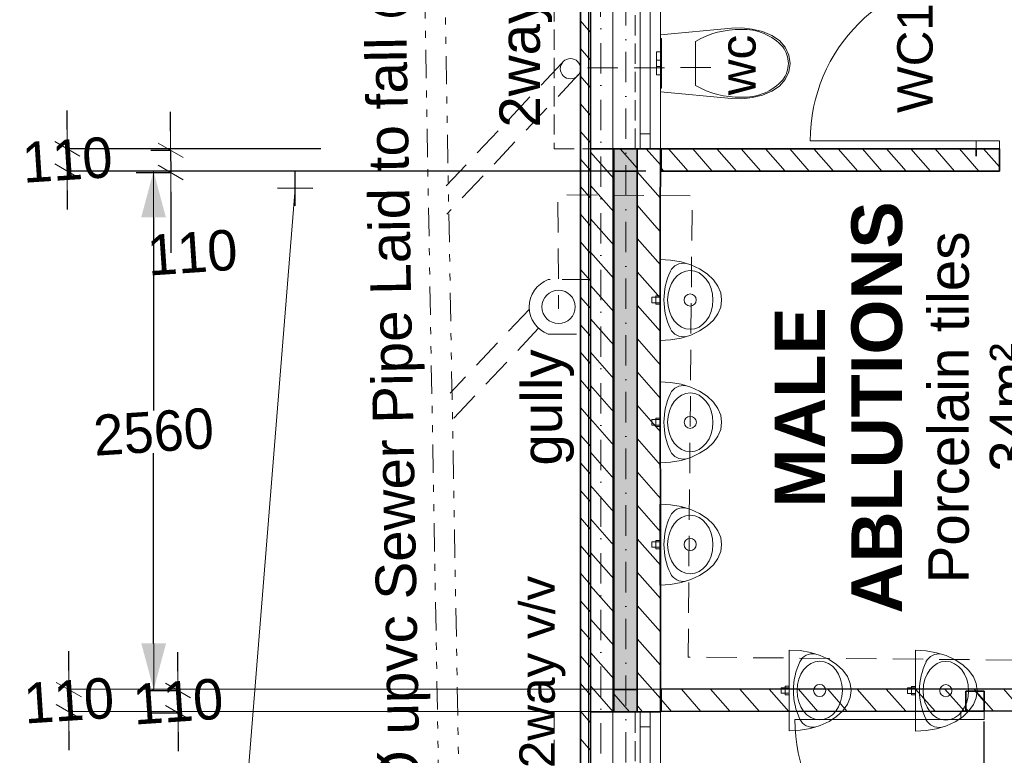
# Model space of a CAD drawing. Header units: millimetres. Extents: x -115474967 to 444143, y -74377 to 241828222.
# Tile 7 of 256: x -161759 to -156895, y -62899 to -59263. Entities that reach past the tile are written whole.
import ezdxf

# ---------------------------------------------------------------- set-up
doc = ezdxf.new("R2010")
doc.units = ezdxf.units.MM
doc.header["$MEASUREMENT"] = 0
for name, pattern in [('Dashed', [280, 140, -140]), ('Dot & Dashed', [280, 150, -60, 0, -70]), ('Hidden Line', [140, 100, -40]), ('Hidden Line copy', [230, 150, -80]), ('Triple Dashed', [390, 140, -60, 35, -60, 35, -60])]:
    doc.linetypes.add(name, pattern=pattern)
for name, color, linetype, lineweight in [('0_Pen_No__2', 7, 'Continuous', 20), ('A_BEAMS_Pen_No__69', 255, 'Continuous', 20), ('A_BEAMS_Pen_No__90', 255, 'Continuous', 20), ('A_WALL LOAD_Pen_No__1', 7, 'Continuous', 30), ('A_WALL LOAD_Pen_No__3', 7, 'Continuous', 15), ('A_WALL LOAD_Pen_No__6', 7, 'Continuous', 5), ('B_CUT OUT_Pen_No__3', 30, 'Continuous', 15), ('B_FURN LOOSE_Pen_No__6', 7, 'Continuous', 5), ('BUILDING_Pen_No__2', 7, 'Continuous', 20), ('C-GRID _Pen_No__5', 7, 'Continuous', 5), ('C_TEXT GA_Pen_No__6', 7, 'Continuous', 5), ('SEWER LINE_Pen_No__10', 9, 'Continuous', 20), ('SEWER LINE_Pen_No__6', 7, 'Continuous', 5), ('SPLITPOLE FENCE_Pen_No__2', 7, 'Continuous', 20)]:
    doc.layers.add(name, color=color, linetype=linetype, lineweight=lineweight)
for name, color, linetype, lineweight, true_color in [('0_Pen_No__7', 7, 'Continuous', 5, 0x3f3f3f), ('A_FLOORS FINISH_Pen_No__168', 7, 'Continuous', 5, 0x996633), ('A_WALL LOAD_Pen_No__7', 7, 'Continuous', 5, 0x3f3f3f), ('ROAD_Pen_No__7', 7, 'Continuous', 5, 0x3f3f3f), ('SEWER LINE_Pen_No__21', 7, 'Continuous', 0, 0x00ff4d)]:
    doc.layers.add(name, color=color, linetype=linetype, lineweight=lineweight, true_color=true_color)
for name, color, linetype in [('A_BEAMS', 7, 'Continuous'), ('B_FURN LOOSE', 7, 'Continuous'), ('C_DIMS - GA', 7, 'Continuous')]:
    doc.layers.add(name, color=color, linetype=linetype)
doc.styles.add('GENERATED_STYLE_1', font='GOTHIC.TTF')
doc.styles.add('GENERATED_STYLE_2', font='arial.ttf')
doc.styles.add('GENERATED_STYLE_6', font='GOTHICB.TTF')
doc.dimstyles.new('GENERATED_STYLE__3', dxfattribs={"dimtxt": 200, "dimasz": 95, "dimexe": 0.18, "dimexo": 2517.243423, "dimgap": 0.09, "dimtad": 1, "dimdec": 0, "dimzin": 0, "dimdsep": 46, "dimtxsty": 'GENERATED_STYLE_1', "dimblk": 'ARROWHEAD_2', "dimblk1": 'ARROWHEAD_2', "dimblk2": 'ARROWHEAD_2', "dimcen": 0.09, "dimclrd": 7, "dimclre": 7, "dimclrt": 7, "dimadec": 0, "dimazin": 0, "dimtfac": 1, "dimtdec": 4, "dimtmove": 0, "dimatfit": 3, "dimfxl": 1, "dimtolj": 1, "dimtzin": 0, "dimarcsym": 0})
doc.dimstyles.new('GENERATED_STYLE__4', dxfattribs={"dimtxt": 200, "dimasz": 228, "dimexe": 0.18, "dimexo": 40, "dimgap": 0.09, "dimtad": 1, "dimtih": 1, "dimtoh": 1, "dimdec": 0, "dimzin": 0, "dimdsep": 46, "dimtxsty": 'GENERATED_STYLE_1', "dimblk": 'ARROWHEAD_5', "dimblk1": 'ARROWHEAD_5', "dimblk2": 'ARROWHEAD_5', "dimcen": 0.09, "dimclrd": 7, "dimclre": 7, "dimclrt": 7, "dimadec": 0, "dimazin": 0, "dimtfac": 1, "dimtdec": 4, "dimtmove": 0, "dimatfit": 3, "dimfxl": 1, "dimtolj": 1, "dimtzin": 0, "dimarcsym": 0})
pattern_1 = [(131.26581, (-61028.23, 68570.485), (-67.64921, -59.35979), [])]
pattern_2 = [(131.26581, (-61028.23, 68570.49), (-81.74279, -71.72641), [])]
pattern_3 = [(131.26581, (-61028.23, 68570.49), (-135.29841, -118.71958), [])]

# ---------------------------------------------------------------- blocks, each defined once
blk = doc.blocks.new('IPE Beam 20[3]', base_point=(-128751.4, 89666.5))
at = {"layer": 'A_BEAMS_Pen_No__69', "color": 255, "linetype": 'Dot & Dashed', "lineweight": 20}
blk.add_line((-128741, 89667.2), (-144298.7, 88648.7), dxfattribs=at)
at = {"layer": 'A_BEAMS_Pen_No__90', "color": 255, "linetype": 'Continuous', "lineweight": 20}
for p, q in [((-128755.5, 89726.4), (-144292.2, 88709.3)), ((-128747.7, 89606.6), (-144284.4, 88589.5))]:
    blk.add_line(p, q, dxfattribs=at)
blk = doc.blocks.new('ARROWHEAD_2')
at = {"color": 0, "linetype": 'Continuous', "lineweight": 0}
for p, q in [((-0.378, -0.655), (0.378, 0.655)), ((0, 0), (-1, 0))]:
    blk.add_line(p, q, dxfattribs=at)
blk = doc.blocks.new('*D965')
at = {"layer": 'C_DIMS - GA', "color": 7, "linetype": 'Continuous', "lineweight": -2, "transparency": 16777216}
for p, q in [((-161515.8, -62479.6), (-161515.8, -62384.6)), ((-158053.8, -62572.2), (-161515.9, -62574.6)), ((-161515.7, -62574.6), (-161515.6, -62684.6)), ((-158053.8, -62682.2), (-161515.8, -62684.6)), ((-161515.6, -62779.6), (-161515.5, -62874.6))]:
    blk.add_line(p, q, dxfattribs=at)
at = {"layer": 'Defpoints', "color": 0, "linetype": 'Continuous', "transparency": 16777216}
for p in [(-155536.6, -62570.5), (-161515.6, -62684.6), (-155536.5, -62680.5)]:
    blk.add_point(p, dxfattribs=at)
at = {"layer": 'C_DIMS - GA', "color": 7, "linetype": 'Continuous', "lineweight": -2, "transparency": 16777216, "xscale": 95, "yscale": 95, "zscale": 95}
for p, rotation in [((-161515.7, -62574.6), 270.039182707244), ((-161515.6, -62684.6), 90.03918270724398)]:
    blk.add_blockref('ARROWHEAD_2', p, dxfattribs=dict(at, rotation=rotation))
at = {"layer": 'C_DIMS - GA', "color": 7, "linetype": 'Continuous', "lineweight": 5, "transparency": 16777216, "insert": (-161515.7, -62629.6), "char_height": 200, "attachment_point": 5, "rotation": 3.7734, "style": 'GENERATED_STYLE_1'}
blk.add_mtext('\\A1;110', dxfattribs=at)
blk = doc.blocks.new('ARROWHEAD_5')
at = {"linetype": 'Continuous', "lineweight": 0}
blk.add_hatch(color=0, dxfattribs=at).paths.add_polyline_path([(-1, 0.2679), (0, 0), (-1, -0.2679)])
at = {"color": 0, "linetype": 'Continuous', "lineweight": 0}
blk.add_line((0, 0), (-1, 0), dxfattribs=at)
blk = doc.blocks.new('*D966')
at = {"layer": 'C_DIMS - GA', "color": 7, "linetype": 'Continuous', "lineweight": -2, "transparency": 16777216}
for p, q in [((-158666, -60011.8), (-161097.6, -60012.5)), ((-161097.4, -60240.5), (-161097.1, -61195.6)), ((-161096.8, -62346.4), (-161097, -61406.3)), ((-161103, -62574.4), (-161096.5, -62574.4))]:
    blk.add_line(p, q, dxfattribs=at)
at = {"layer": 'Defpoints', "color": 0, "linetype": 'Continuous', "transparency": 16777216}
for p in [(-161097.4, -60012.5), (-158626, -60011.8), (-161143, -62574.4)]:
    blk.add_point(p, dxfattribs=at)
at = {"layer": 'C_DIMS - GA', "color": 7, "linetype": 'Continuous', "lineweight": -2, "transparency": 16777216, "xscale": 228, "yscale": 228, "zscale": 228}
for p, rotation in [((-161097.4, -60012.5), 90.0165307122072), ((-161096.7, -62574.4), 270.0165307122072)]:
    blk.add_blockref('ARROWHEAD_5', p, dxfattribs=dict(at, rotation=rotation))
at = {"layer": 'C_DIMS - GA', "color": 7, "linetype": 'Continuous', "lineweight": 5, "transparency": 16777216, "insert": (-161097.1, -61301), "char_height": 200, "attachment_point": 5, "rotation": 3.7507, "style": 'GENERATED_STYLE_1'}
blk.add_mtext('\\A1;2560^M', dxfattribs=at)
blk = doc.blocks.new('*D967')
at = {"layer": 'C_DIMS - GA', "color": 7, "linetype": 'Continuous', "lineweight": -2, "transparency": 16777216}
for p, q in [((-161523.4, -59806.9), (-161523.4, -59711.9)), ((-160271.1, -59901.8), (-161523.6, -59901.9)), ((-161523.4, -59901.9), (-161523.4, -60011.9)), ((-160271.1, -60011.8), (-161523.6, -60011.9)), ((-161523.4, -60106.9), (-161523.4, -60201.9))]:
    blk.add_line(p, q, dxfattribs=at)
at = {"layer": 'Defpoints', "color": 0, "linetype": 'Continuous', "transparency": 16777216}
for p in [(-157753.9, -59901.8), (-161523.4, -60011.9), (-157753.9, -60011.8)]:
    blk.add_point(p, dxfattribs=at)
at = {"layer": 'C_DIMS - GA', "color": 7, "linetype": 'Continuous', "lineweight": -2, "transparency": 16777216, "xscale": 95, "yscale": 95, "zscale": 95}
for p, rotation in [((-161523.4, -59901.9), 270.0017176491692), ((-161523.4, -60011.9), 90.00171764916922)]:
    blk.add_blockref('ARROWHEAD_2', p, dxfattribs=dict(at, rotation=rotation))
at = {"layer": 'C_DIMS - GA', "color": 7, "linetype": 'Continuous', "lineweight": 5, "transparency": 16777216, "insert": (-161523.4, -59956.9), "char_height": 200, "attachment_point": 5, "rotation": 3.7359, "style": 'GENERATED_STYLE_1'}
blk.add_mtext('\\A1;110', dxfattribs=at)
blk = doc.blocks.new('WC 24[53]', base_point=(-134132.2, 89017.9))
at = {"layer": 'B_FURN LOOSE_Pen_No__6', "color": 7, "linetype": 'Continuous', "lineweight": 5}
for p, q in [((-134173.7, 89035.2), (-134190.4, 89034.1)), ((-134189.1, 89014.1), (-134190.4, 89034.1)), ((-134172.4, 89015.2), (-134189.1, 89014.1)), ((-134149.4, 89036.8), (-134173.7, 89035.2)), ((-134148.1, 89016.8), (-134172.4, 89015.2)), ((-134144.8, 89037.1), (-134149.4, 89036.8)), ((-134148.1, 89016.8), (-134149.4, 89036.8)), ((-134143.5, 89017.1), (-134148.1, 89016.8)), ((-134133.5, 89037.8), (-134144.8, 89037.1)), ((-134132.2, 89017.9), (-134143.5, 89017.1)), ((-134122.2, 89038.6), (-134133.5, 89037.8)), ((-134120.9, 89018.6), (-134132.2, 89017.9)), ((-134117.5, 89038.9), (-134122.2, 89038.6)), ((-134116.2, 89018.9), (-134120.9, 89018.6)), ((-134093.3, 89040.5), (-134117.5, 89038.9)), ((-134116.2, 89018.9), (-134117.5, 89038.9)), ((-134092, 89020.5), (-134116.2, 89018.9)), ((-134076.6, 89041.5), (-134093.3, 89040.5)), ((-134075.3, 89021.6), (-134092, 89020.5)), ((-134075.3, 89021.6), (-134076.6, 89041.5)), ((-134229.6, 88838.1), (-134120.9, 88845.2)), ((-134120.9, 88845.2), (-134012.2, 88852.3))]:
    blk.add_line(p, q, dxfattribs=at)
at = {"layer": 'B_FURN LOOSE_Pen_No__6', "color": 7, "linetype": 'Continuous', "lineweight": 5, "flags": 128}
for points in [[(-133933.5, 88576.5), (-133942.6, 88526), (-133958.6, 88477.9), (-133981.7, 88439.1), (-134012.8, 88408.5), (-134049.8, 88388.1), (-134090.4, 88379.2), (-134131.8, 88382.8), (-134171.2, 88398.2), (-134206, 88424.5), (-134234, 88459.9), (-134256, 88505.5), (-134271.6, 88554.4), (-134280.5, 88605.2), (-134282.3, 88656.9), (-134272.8, 89008.7), (-133991.5, 89027.1), (-133936.3, 88679.5), (-133931.4, 88628.1)], [(-134254.9, 89009.8), (-134009.4, 89025.9), (-134009.1, 89020.9), (-134254.6, 89004.8)]]:
    blk.add_lwpolyline(points, close=True, dxfattribs=at)
at = {"layer": 'B_FURN LOOSE_Pen_No__6', "color": 7, "linetype": 'Continuous', "lineweight": 5}
for centre, major_axis, start_param, end_param in [((-133849.3, 88647.6), (-27.8, 424.6), 1.041394, 1.594414), ((-134364.4, 88613.9), (-27.8, 424.6), 4.688773, 5.241794), ((-134194.5, 88600.6), (-16.8, 256.5), 3.867532, 4.76812), ((-134016, 88612.3), (-16.8, 256.5), 1.515069, 2.415657), ((-134099.2, 88526.2), (-9, 138.3), 2.509088, 3.135732), ((-134100.8, 88526.1), (-9, 138.3), 3.147453, 3.774097)]:
    blk.add_ellipse(centre, major_axis=major_axis, ratio=0.999377, start_param=start_param, end_param=end_param, dxfattribs=at)
blk = doc.blocks.new('Urinal 24[78]', base_point=(-53051.9, 78032.7))
at = {"layer": 'B_FURN LOOSE_Pen_No__6', "color": 7, "linetype": 'Continuous', "lineweight": 5, "flags": 128}
for points in [[(-53038.5, 78033.6), (-53065.4, 78031.8), (-53068, 78071.7), (-53041.1, 78073.5)], [(-52852.4, 78045.7), (-52851.9, 77992.7), (-52857.6, 77940.8), (-52869.2, 77891.8), (-52886.3, 77847), (-52908.4, 77807.9), (-52934.9, 77775.6), (-52965, 77751.2), (-52997.7, 77735.2), (-53032.1, 77728.3), (-53067, 77730.7), (-53101.5, 77742.2), (-53134.5, 77762.6), (-53165, 77791.2), (-53192, 77827.1), (-53214.8, 77869.2), (-53232.7, 77916.4), (-53245, 77967), (-53251.5, 78019.7), (-53051.9, 78032.7)], [(-53031, 78034.1), (-53072.9, 78031.3), (-53074.2, 78051.3), (-53032.3, 78054)]]:
    blk.add_lwpolyline(points, close=True, dxfattribs=at)
at = {"layer": 'B_FURN LOOSE_Pen_No__6', "color": 7, "linetype": 'Continuous', "lineweight": 5}
blk.add_circle((-53042.2, 77883), 30, dxfattribs=at)
for centre, radius, start, end in [((-53156, 77910.4), 70, 119.1868, 194.5487), ((-53029.1, 77683.3), 330.1, 93.7342, 119.1868), ((-53029.1, 77683.3), 330.1, 68.2816, 93.7342), ((-52932.9, 77925), 70, 352.9197, 68.2816)]:
    blk.add_arc(centre, radius, start, end, dxfattribs=at)
blk.add_ellipse((-53042.2, 77883), major_axis=(144.7, 9.4), ratio=0.772414, dxfattribs=at)
blk = doc.blocks.new('Urinal 24[79]', base_point=(-52448.9, 78072.1))
at = {"layer": 'B_FURN LOOSE_Pen_No__6', "color": 7, "linetype": 'Continuous', "lineweight": 5, "flags": 128}
for points in [[(-52249.3, 78085.1), (-52248.9, 78032), (-52254.5, 77980.2), (-52266.1, 77931.2), (-52283.2, 77886.4), (-52305.4, 77847.3), (-52331.9, 77815), (-52361.9, 77790.5), (-52394.6, 77774.6), (-52429, 77767.7), (-52464, 77770.1), (-52498.4, 77781.6), (-52531.4, 77802), (-52561.9, 77830.5), (-52589, 77866.4), (-52611.8, 77908.6), (-52629.6, 77955.7), (-52642, 78006.4), (-52648.4, 78059), (-52448.9, 78072.1)], [(-52427.9, 78073.4), (-52469.8, 78070.7), (-52471.1, 78090.6), (-52429.2, 78093.4)], [(-52435.4, 78072.9), (-52462.3, 78071.2), (-52464.9, 78111.1), (-52438, 78112.9)]]:
    blk.add_lwpolyline(points, close=True, dxfattribs=at)
at = {"layer": 'B_FURN LOOSE_Pen_No__6', "color": 7, "linetype": 'Continuous', "lineweight": 5}
blk.add_circle((-52439.1, 77922.4), 30, dxfattribs=at)
for centre, radius, start, end in [((-52426.1, 77722.7), 330.1, 93.7342, 119.1868), ((-52426.1, 77722.7), 330.1, 68.2816, 93.7342), ((-52329.8, 77964.3), 70, 352.9197, 68.2816), ((-52552.9, 77949.8), 70, 119.1868, 194.5487)]:
    blk.add_arc(centre, radius, start, end, dxfattribs=at)
blk.add_ellipse((-52439.1, 77922.4), major_axis=(144.7, 9.4), ratio=0.772414, dxfattribs=at)
blk = doc.blocks.new('Urinal 24[80]', base_point=(-51845.5, 78111.4))
at = {"layer": 'B_FURN LOOSE_Pen_No__6', "color": 7, "linetype": 'Continuous', "lineweight": 5, "flags": 128}
for points in [[(-51645.9, 78124.5), (-51645.5, 78071.4), (-51651.1, 78019.6), (-51662.7, 77970.5), (-51679.8, 77925.8), (-51702, 77886.7), (-51728.5, 77854.4), (-51758.5, 77829.9), (-51791.3, 77814), (-51825.6, 77807.1), (-51860.6, 77809.4), (-51895.1, 77821), (-51928.1, 77841.3), (-51958.5, 77869.9), (-51985.6, 77905.8), (-52008.4, 77948), (-52026.2, 77995.1), (-52038.6, 78045.8), (-52045, 78098.4), (-51845.5, 78111.4)], [(-51824.5, 78112.8), (-51866.4, 78110.1), (-51867.7, 78130), (-51825.8, 78132.8)], [(-51832, 78112.3), (-51858.9, 78110.6), (-51861.5, 78150.5), (-51834.6, 78152.2)]]:
    blk.add_lwpolyline(points, close=True, dxfattribs=at)
at = {"layer": 'B_FURN LOOSE_Pen_No__6', "color": 7, "linetype": 'Continuous', "lineweight": 5}
blk.add_circle((-51835.7, 77961.8), 30, dxfattribs=at)
for centre, radius, start, end in [((-51822.7, 77762), 330.1, 93.7342, 119.1868), ((-51822.7, 77762), 330.1, 68.2816, 93.7342), ((-51726.4, 78003.7), 70, 352.9197, 68.2816), ((-51949.5, 77989.1), 70, 119.1868, 194.5487)]:
    blk.add_arc(centre, radius, start, end, dxfattribs=at)
blk.add_ellipse((-51835.7, 77961.8), major_axis=(144.7, 9.4), ratio=0.772414, dxfattribs=at)
blk = doc.blocks.new('Urinal 24[81]', base_point=(-135902.6, 88905.5))
at = {"layer": 'B_FURN LOOSE_Pen_No__6', "color": 7, "linetype": 'Continuous', "lineweight": 5, "flags": 128}
for points in [[(-135703.1, 88918.5), (-135702.6, 88865.4), (-135708.3, 88813.6), (-135719.9, 88764.6), (-135737, 88719.8), (-135759.1, 88680.7), (-135785.6, 88648.4), (-135815.7, 88623.9), (-135848.4, 88608), (-135882.8, 88601.1), (-135917.7, 88603.5), (-135952.2, 88615), (-135985.2, 88635.4), (-136015.7, 88663.9), (-136042.7, 88699.9), (-136065.5, 88742), (-136083.4, 88789.1), (-136095.7, 88839.8), (-136102.2, 88892.4), (-135902.6, 88905.5)], [(-135881.7, 88906.8), (-135923.6, 88904.1), (-135924.9, 88924.1), (-135883, 88926.8)], [(-135889.2, 88906.3), (-135916.1, 88904.6), (-135918.7, 88944.5), (-135891.8, 88946.3)]]:
    blk.add_lwpolyline(points, close=True, dxfattribs=at)
at = {"layer": 'B_FURN LOOSE_Pen_No__6', "color": 7, "linetype": 'Continuous', "lineweight": 5}
blk.add_circle((-135892.9, 88755.8), 30, dxfattribs=at)
for centre, radius, start, end in [((-135879.8, 88556.1), 330.1, 93.7342, 119.1868), ((-135879.8, 88556.1), 330.1, 68.2816, 93.7342), ((-136006.7, 88783.2), 70, 119.1868, 194.5487), ((-135783.6, 88797.7), 70, 352.9197, 68.2816)]:
    blk.add_arc(centre, radius, start, end, dxfattribs=at)
blk.add_ellipse((-135892.9, 88755.8), major_axis=(144.7, 9.4), ratio=0.772414, dxfattribs=at)
blk = doc.blocks.new('Urinal 24[82]', base_point=(-135299.2, 88944.8))
at = {"layer": 'B_FURN LOOSE_Pen_No__6', "color": 7, "linetype": 'Continuous', "lineweight": 5, "flags": 128}
for points in [[(-135278.3, 88946.2), (-135320.2, 88943.5), (-135321.5, 88963.4), (-135279.6, 88966.2)], [(-135285.8, 88945.7), (-135312.7, 88944), (-135315.3, 88983.9), (-135288.4, 88985.6)], [(-135099.7, 88957.9), (-135099.3, 88904.8), (-135104.9, 88853), (-135116.5, 88804), (-135133.6, 88759.2), (-135155.7, 88720.1), (-135182.3, 88687.8), (-135212.3, 88663.3), (-135245, 88647.4), (-135279.4, 88640.5), (-135314.3, 88642.9), (-135348.8, 88654.4), (-135381.8, 88674.8), (-135412.3, 88703.3), (-135439.4, 88739.2), (-135462.2, 88781.4), (-135480, 88828.5), (-135492.3, 88879.2), (-135498.8, 88931.8), (-135299.2, 88944.8)]]:
    blk.add_lwpolyline(points, close=True, dxfattribs=at)
at = {"layer": 'B_FURN LOOSE_Pen_No__6', "color": 7, "linetype": 'Continuous', "lineweight": 5}
blk.add_circle((-135289.5, 88795.2), 30, dxfattribs=at)
for centre, radius, start, end in [((-135276.4, 88595.4), 330.1, 93.7342, 119.1868), ((-135276.4, 88595.4), 330.1, 68.2816, 93.7342), ((-135403.3, 88822.5), 70, 119.1868, 194.5487), ((-135180.2, 88837.1), 70, 352.9197, 68.2816)]:
    blk.add_arc(centre, radius, start, end, dxfattribs=at)
blk.add_ellipse((-135289.5, 88795.2), major_axis=(144.7, 9.4), ratio=0.772414, dxfattribs=at)
blk = doc.blocks.new('*D981')
at = {"layer": 'C_DIMS - GA', "color": 7, "linetype": 'Continuous', "lineweight": -2, "transparency": 16777216}
for p, q in [((-160976.7, -62484.1), (-160977, -62389.1)), ((-161116, -62579.4), (-160976.6, -62579.1)), ((-160976.1, -62689.3), (-160976.4, -62579.1)), ((-161107.6, -62689.7), (-160976.3, -62689.3)), ((-160975.9, -62784.3), (-160975.6, -62879.3))]:
    blk.add_line(p, q, dxfattribs=at)
at = {"layer": 'Defpoints', "color": 0, "linetype": 'Continuous', "transparency": 16777216}
for p in [(-160976.4, -62579.1), (-158598.8, -62572.4), (-158590.4, -62682.6)]:
    blk.add_point(p, dxfattribs=at)
at = {"layer": 'C_DIMS - GA', "color": 7, "linetype": 'Continuous', "lineweight": -2, "transparency": 16777216, "xscale": 95, "yscale": 95, "zscale": 95}
for p, rotation in [((-160976.4, -62579.1), 270.1606740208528), ((-160976.1, -62689.3), 90.16067402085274)]:
    blk.add_blockref('ARROWHEAD_2', p, dxfattribs=dict(at, rotation=rotation))
at = {"layer": 'C_DIMS - GA', "color": 7, "linetype": 'Continuous', "lineweight": 5, "transparency": 16777216, "insert": (-160976.3, -62634.2), "char_height": 200, "attachment_point": 5, "rotation": 3.8949, "style": 'GENERATED_STYLE_1'}
blk.add_mtext('\\A1;110', dxfattribs=at)
blk = doc.blocks.new('*D984')
at = {"layer": 'C_DIMS - GA', "color": 7, "linetype": 'Continuous', "lineweight": -2, "transparency": 16777216}
for p, q in [((-161013.2, -59813.7), (-161013.5, -59718.7)), ((-161111, -59908.9), (-161013.1, -59908.7)), ((-161012.9, -59908.7), (-161012.6, -60018.4)), ((-161183, -60018.9), (-161012.8, -60018.4)), ((-161012.4, -60113.4), (-161011.5, -60414.9))]:
    blk.add_line(p, q, dxfattribs=at)
at = {"layer": 'Defpoints', "color": 0, "linetype": 'Continuous', "transparency": 16777216}
for p in [(-161012.9, -59908.7), (-158593.8, -59901.9), (-158665.8, -60011.8)]:
    blk.add_point(p, dxfattribs=at)
at = {"layer": 'C_DIMS - GA', "color": 7, "linetype": 'Continuous', "lineweight": -2, "transparency": 16777216, "xscale": 95, "yscale": 95, "zscale": 95}
for p, rotation in [((-161012.9, -59908.7), 270.1606740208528), ((-161012.6, -60018.4), 90.16067402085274)]:
    blk.add_blockref('ARROWHEAD_2', p, dxfattribs=dict(at, rotation=rotation))
at = {"layer": 'C_DIMS - GA', "color": 7, "linetype": 'Continuous', "lineweight": 5, "transparency": 16777216, "insert": (-160906.2, -60414.9), "char_height": 200, "attachment_point": 5, "rotation": 3.8949, "style": 'GENERATED_STYLE_1'}
blk.add_mtext('\\A1;110', dxfattribs=at)

msp = doc.modelspace()

# ---------------------------------------------------------------- hatches: boundary and pattern name
at = {"layer": '0_Pen_No__7', "linetype": 'Continuous', "lineweight": 5, "true_color": 0x000000}
h = msp.add_hatch(dxfattribs=at)
h.set_pattern_fill('ANSI31', color=18, scale=870, angle=86.26580791, style=0)
h.set_pattern_definition(pattern_2)
h.paths.add_polyline_path([(-158938.90168, -60278.44703), (-158823.90171, -60278.45809), (-158823.79534, -59901.80365), (-158938.79532, -59901.77119)])
h = msp.add_hatch(dxfattribs=at)
h.set_pattern_fill('ANSI31', color=18, scale=870, angle=86.26580791, style=0)
h.set_pattern_definition(pattern_2)
h.paths.add_polyline_path([(-158708.90168, -60278.46917), (-158593.90169, -60278.48026), (-158593.79536, -59901.86861), (-158708.79532, -59901.83613)])
h = msp.add_hatch(dxfattribs=at)
h.set_pattern_fill('ANSI31', color=18, scale=870, angle=86.26580791, style=0)
h.set_pattern_definition(pattern_2)
h.paths.add_polyline_path([(-158938.68578, -62683.59643), (-158823.68569, -62683.58612), (-158823.90165, -60278.4581), (-158938.90174, -60278.44705)])
h = msp.add_hatch(dxfattribs=at)
h.set_pattern_fill('ANSI31', color=18, scale=870, angle=86.26580791, style=0)
h.set_pattern_definition(pattern_2)
h.paths.add_polyline_path([(-158708.68579, -62683.57576), (-158593.68575, -62683.56549), (-158593.90164, -60278.48025), (-158708.90168, -60278.46916)])
h = msp.add_hatch(dxfattribs=at)
h.set_pattern_fill('ANSI31', color=18, scale=870, angle=86.26580791, style=0)
h.set_pattern_definition(pattern_2)
h.paths.add_polyline_path([(-158590.49056, -62572.60511), (-158590.41533, -62682.60509), (-153708.26393, -62679.26634), (-153708.26668, -62569.26632)])
at = {"layer": 'A_WALL LOAD_Pen_No__6', "linetype": 'Continuous', "lineweight": 5}
h = msp.add_hatch(dxfattribs=at)
h.set_pattern_fill('_WALL_EXTERNAL', angle=86.26580791, style=0, pattern_type=2)
h.set_pattern_definition(pattern_3)
h.paths.add_polyline_path([(-158823.93636, -59902.12325), (-158708.93642, -59901.80099), (-158708.92654, -60011.50136), (-158823.92654, -60011.51169)])
h = msp.add_hatch(dxfattribs=at)
h.set_pattern_fill('_WALL_EXTERNAL', angle=86.26580791, style=0, pattern_type=2)
h.set_pattern_definition(pattern_3)
h.paths.add_polyline_path([(-158823.69553, -62574.19228), (-158708.6956, -62573.87003), (-158708.68571, -62683.5704), (-158823.68571, -62683.58072)])
at = {"layer": 'A_WALL LOAD_Pen_No__7', "linetype": 'Continuous', "lineweight": 5, "true_color": 0x9f07ff}
h = msp.add_hatch(dxfattribs=at)
h.set_pattern_fill('HATCH__BRICK', color=190, angle=86.26580791, style=0, pattern_type=2)
h.set_pattern_definition(pattern_1)
h.paths.add_polyline_path([(-158938.25883, -67438.4244), (-158938.25883, -57616.69032), (-158988.25883, -57616.69032), (-158988.25883, -67438.4244)])
for points in [[(-158823.90168, -60278.4581), (-158708.9017, -60278.46916), (-158708.79533, -59901.83613), (-158823.79532, -59901.80368)], [(-158823.90166, -60278.45811), (-158823.68574, -62683.58609), (-158708.68577, -62683.57569), (-158708.90171, -60278.46917)]]:
    msp.add_hatch(color=190, dxfattribs=at).paths.add_polyline_path(points)
h = msp.add_hatch(dxfattribs=at)
h.set_pattern_fill('HATCH__BRICK', color=190, angle=86.26580791, style=0, pattern_type=2)
h.set_pattern_definition(pattern_1)
h.paths.add_polyline_path([(-157033.34586, -59901.74358), (-158589.47749, -59901.79023), (-158589.47419, -60011.79023), (-156918.33063, -60011.74013)])
h = msp.add_hatch(dxfattribs=at)
h.set_pattern_fill('HATCH__BRICK', color=190, angle=86.26580791, style=0, pattern_type=2)
h.set_pattern_definition(pattern_1)
h.paths.add_polyline_path([(-156918.33063, -60011.74013), (-156918.34589, -59901.53196), (-157033.34589, -59901.5479), (-157033.34586, -59901.74359)])
h = msp.add_hatch(dxfattribs=at)
h.set_pattern_fill('HATCH__BRICK', color=190, angle=86.26580791, style=0, pattern_type=2)
h.set_pattern_definition(pattern_1)
h.paths.add_polyline_path([(-157084.42792, -62582.55246), (-157084.4142, -62681.57518), (-156994.4142, -62681.56272), (-156994.42792, -62582.54)])

# ---------------------------------------------------------------- linework, layer by layer
at = {"layer": '0_Pen_No__2', "color": 1, "linetype": 'Continuous', "lineweight": 25}
msp.add_line((-156993.99819, -65533.0206), (-156994.24961, -62732.77318), dxfattribs=at)
at = {"layer": 'A_FLOORS FINISH_Pen_No__168', "color": 25, "linetype": 'Continuous', "lineweight": 5, "true_color": 0x996633, "flags": 128}
msp.add_lwpolyline([(-155984.03779, -65532.86173), (-155983.66056, -67783.27233), (-155982.74725, -67783.27218), (-155982.53507, -69049.06998), (-152368.92859, -69039.27152), (-152369.14303, -67772.96419), (-150875.00093, -67773.2907), (-150875.06004, -67423.76832), (-150727.19237, -67423.50629), (-150742.54739, -57463.28883), (-152596.32581, -57470.38466), (-152602.35816, -55855.76623), (-154858.96377, -55876.36892), (-154863.54024, -54900.91663), (-156583.84767, -54901.15671), (-156583.49519, -58051.53365), (-158593.27294, -58051.81607), (-158593.43032, -65532.84553)], close=True, dxfattribs=at)
at = {"layer": 'A_WALL LOAD_Pen_No__1', "color": 214, "linetype": 'Continuous', "lineweight": 35}
for p, q in [((-158823.79534, -59901.80366), (-158938.79533, -59901.77119)), ((-158823.79534, -59901.80366), (-158938.79533, -59901.77119)), ((-158823.79535, -59901.80366), (-158823.9017, -60278.4581)), ((-158708.79534, -59901.83613), (-158823.79534, -59901.80366)), ((-158708.79534, -59901.83613), (-158823.79534, -59901.80366)), ((-158708.79535, -59901.83615), (-158708.90169, -60278.46917)), ((-158693.79534, -59901.84037), (-158708.79534, -59901.83613)), ((-158693.79534, -59901.84037), (-158708.79534, -59901.83613)), ((-158643.79534, -59901.85449), (-158693.79534, -59901.84037)), ((-158643.79534, -59901.85449), (-158693.79534, -59901.84037)), ((-158643.79534, -59901.85449), (-158693.79534, -59901.84037)), ((-158593.79535, -59901.86861), (-158643.79534, -59901.85449)), ((-158593.79535, -59901.86861), (-158643.79534, -59901.85449)), ((-156918.34589, -59901.53197), (-157033.34589, -59901.54789)), ((-156918.34589, -59901.53197), (-157033.34589, -59901.54789)), ((-156918.34589, -59901.53197), (-157033.34589, -59901.54789)), ((-157033.34589, -59901.54789), (-157033.34077, -59938.54789)), ((-157033.34589, -59901.54789), (-157033.34077, -59938.54789)), ((-157033.34589, -59901.54789), (-157033.34077, -59938.54789)), ((-156918.34589, -59901.53197), (-156918.34077, -59938.53197)), ((-156918.34589, -59901.53197), (-156918.34077, -59938.53197)), ((-156918.34589, -59901.53197), (-156918.34077, -59938.53197)), ((-158823.90167, -60278.4581), (-158823.68571, -62683.58612)), ((-158708.90165, -60278.46918), (-158708.68572, -62683.57581)), ((-157084.4142, -62681.57518), (-157084.41932, -62644.57518)), ((-157084.4142, -62681.57518), (-157084.41932, -62644.57518)), ((-157084.4142, -62681.57518), (-157084.41932, -62644.57518)), ((-156994.4142, -62681.56272), (-156994.41932, -62644.56272)), ((-156994.4142, -62681.56272), (-156994.41932, -62644.56272)), ((-156994.4142, -62681.56272), (-156994.41932, -62644.56272)), ((-158823.68575, -62683.5861), (-158938.68574, -62683.59643)), ((-158823.68575, -62683.5861), (-158938.68574, -62683.59643)), ((-158708.68575, -62683.57578), (-158823.68575, -62683.5861)), ((-158708.68575, -62683.57578), (-158823.68575, -62683.5861)), ((-158693.68575, -62683.57443), (-158708.68575, -62683.57578)), ((-158693.68575, -62683.57443), (-158708.68575, -62683.57578)), ((-158643.68575, -62683.56994), (-158693.68575, -62683.57443)), ((-158643.68575, -62683.56994), (-158693.68575, -62683.57443)), ((-158643.68575, -62683.56994), (-158693.68575, -62683.57443)), ((-158593.68575, -62683.56545), (-158643.68575, -62683.56994)), ((-158593.68575, -62683.56545), (-158643.68575, -62683.56994)), ((-156994.4142, -62681.56272), (-157084.4142, -62681.57518)), ((-156994.4142, -62681.56272), (-157084.4142, -62681.57518)), ((-156994.4142, -62681.56272), (-157084.4142, -62681.57518))]:
    msp.add_line(p, q, dxfattribs=at)
for points in [[(-158988.25883, -57616.69032), (-158988.25883, -67438.4244)], [(-158938.25883, -67438.4244), (-158938.25883, -57616.69032)], [(-158938.79533, -59901.77118), (-158938.90169, -60278.44703)], [(-158593.90169, -60278.48025), (-158593.79535, -59901.86859)], [(-157033.34586, -59901.74358), (-158589.47749, -59901.79023)], [(-158589.47749, -59901.79023), (-158589.47419, -60011.79023)], [(-157033.34589, -59901.54789), (-157033.34586, -59901.74358)], [(-156918.33063, -60011.74013), (-156918.34589, -59901.53196)], [(-158589.47419, -60011.79023), (-156918.33063, -60011.74013)], [(-158938.90169, -60278.44703), (-158938.68574, -62683.59642)], [(-158593.68575, -62683.5654), (-158593.90169, -60278.48025)], [(-156018.26664, -62570.84605), (-158590.49056, -62572.60511)], [(-158590.49056, -62572.60511), (-158590.41533, -62682.60509)], [(-156994.42791, -62582.54), (-157084.42791, -62582.55247)], [(-157084.42791, -62582.55247), (-157084.4142, -62681.57519)], [(-156994.4142, -62681.56273), (-156994.42791, -62582.54)], [(-158590.41533, -62682.60509), (-157084.4142, -62681.57518)], [(-156994.4142, -62681.51364), (-153708.26393, -62679.26634)]]:
    msp.add_lwpolyline(points, dxfattribs=at)
at = {"layer": 'A_WALL LOAD_Pen_No__1', "color": 214, "linetype": 'Continuous', "lineweight": 35, "flags": 128}
for points in [[(-158823.93636, -59902.12325), (-158708.93642, -59901.80099), (-158708.92654, -60011.50136), (-158823.92654, -60011.51169)], [(-158823.69553, -62574.19228), (-158708.6956, -62573.87003), (-158708.68571, -62683.5704), (-158823.68571, -62683.58072)]]:
    msp.add_lwpolyline(points, close=True, dxfattribs=at)
at = {"layer": 'A_WALL LOAD_Pen_No__3', "color": 30, "linetype": 'Continuous', "lineweight": 15}
for p, q in [((-158938.79533, -59901.77119), (-158938.27291, -58051.66842)), ((-158593.79535, -59901.86861), (-158593.27293, -58051.76584)), ((-158938.28664, -67128.59641), (-158938.68574, -62683.59643)), ((-158593.28665, -67128.56543), (-158593.68575, -62683.56545))]:
    msp.add_line(p, q, dxfattribs=at)
for centre, start, end in [((-157033.35143, -59861.54789), 90.00793548, 180.00793548), ((-157109.40866, -62721.57865), 180.00793548, 270.00793548)]:
    msp.add_arc(centre, 820, start, end, dxfattribs=at)
at = {"layer": 'A_WALL LOAD_Pen_No__6', "color": 7, "linetype": 'Continuous', "lineweight": 5}
for p, q in [((-158693.79534, -59901.84037), (-158693.77416, -59826.84037)), ((-158693.77416, -59826.84037), (-158643.77417, -59826.85449)), ((-158643.77417, -59826.85449), (-158643.79534, -59901.85449)), ((-157033.35143, -59861.54789), (-157853.35142, -59861.66146)), ((-157033.35143, -59861.54789), (-156918.35143, -59861.53197)), ((-157033.34589, -59901.54789), (-157033.35143, -59861.54789)), ((-156918.35143, -59861.53197), (-156918.34589, -59901.53197)), ((-156918.34589, -59901.53197), (-157033.34589, -59901.54789)), ((-158693.67901, -62758.57443), (-158693.68575, -62683.57443)), ((-158643.68575, -62683.56994), (-158643.67901, -62758.56994)), ((-156994.4142, -62681.56272), (-157109.4142, -62681.57865)), ((-157109.4142, -62681.57865), (-157109.40866, -62721.57865)), ((-156994.40866, -62721.56272), (-156994.4142, -62681.56272)), ((-157109.40866, -62721.57865), (-157929.40865, -62721.69222)), ((-157109.40866, -62721.57865), (-156994.40866, -62721.56272)), ((-158643.67901, -62758.56994), (-158693.67901, -62758.57443))]:
    msp.add_line(p, q, dxfattribs=at)
at = {"layer": 'A_WALL LOAD_Pen_No__7', "color": 190, "linetype": 'Continuous', "lineweight": 5, "true_color": 0x9f07ff}
for p, q in [((-158693.77416, -59826.84037), (-158693.55531, -59051.78898)), ((-158643.55531, -59051.8031), (-158643.77417, -59826.85449)), ((-158693.5927, -63719.82443), (-158693.67901, -62758.57443)), ((-158643.67901, -62758.56994), (-158643.5927, -63719.81994))]:
    msp.add_line(p, q, dxfattribs=at)
at = {"layer": 'B_CUT OUT_Pen_No__3', "color": 30, "linetype": 'Hidden Line', "lineweight": 15}
for points in [[(-159118.6585, -58051.64872), (-159118.86056, -59901.75042)], [(-158718.86056, -59901.79411), (-158718.6585, -58051.6924)], [(-159118.86056, -59901.75042), (-158718.86056, -59901.79411)], [(-159118.88354, -62682.55061), (-159119.36909, -67128.50733)], [(-158718.88354, -62682.5943), (-159118.88354, -62682.55061)], [(-158719.3691, -67128.55102), (-158718.88354, -62682.5943)]]:
    msp.add_lwpolyline(points, dxfattribs=at)
at = {"layer": 'BUILDING_Pen_No__2', "color": 1, "linetype": 'Continuous', "lineweight": 25}
msp.add_line((-158938.25884, -54066.6262), (-158938.25883, -67645.0637), dxfattribs=at)
at = {"layer": 'C-GRID _Pen_No__5', "color": 4, "linetype": 'Dot & Dashed', "lineweight": 5}
msp.add_line((-158764.34582, -72177.39368), (-158764.29394, -52710.2462), dxfattribs=at)
at = {"layer": 'ROAD_Pen_No__7', "color": 190, "linetype": 'Continuous', "lineweight": 5, "true_color": 0x9f07ff}
msp.add_line((-160397.71512, -60097.10482), (-160916.42082, -66536.14841), dxfattribs=at)
at = {"layer": 'SEWER LINE_Pen_No__10', "color": 25, "linetype": 'Triple Dashed', "lineweight": 20, "true_color": 0x996633}
for p, q in [((-159570.58928, -69691.26667), (-159809.18924, -56240.69281)), ((-159470.0115, -69721.2656), (-159709.30149, -56245.42958)), ((-158938.90169, -60548.28689), (-159147.87663, -60548.26407)), ((-159147.90605, -60817.68967), (-158938.93112, -60817.71249))]:
    msp.add_line(p, q, dxfattribs=at)
at = {"layer": 'SEWER LINE_Pen_No__10', "color": 25, "linetype": 'Hidden Line copy', "lineweight": 20, "true_color": 0x996633}
for p, q in [((-159079.90268, -59478.10303), (-159651.84178, -60084.34899)), ((-158996.40266, -59533.128), (-159649.34015, -60225.2309)), ((-158343.78678, -59499.77306), (-159034.53743, -59502.34373)), ((-159240.83029, -60693.74342), (-159632.31616, -61108.71194)), ((-159194.9784, -60788.67477), (-159629.81453, -61249.59385))]:
    msp.add_line(p, q, dxfattribs=at)
at = {"layer": 'SEWER LINE_Pen_No__10', "color": 25, "linetype": 'Hidden Line copy', "lineweight": 20, "true_color": 0x996633, "flags": 128}
msp.add_lwpolyline([(-154306.11807, -62450.6914), (-158456.74575, -62413.90319), (-158436.54006, -60134.1978), (-159099.621, -60128.32072), (-159096.6708, -60692.48764)], dxfattribs=at)
at = {"layer": 'SEWER LINE_Pen_No__10', "color": 25, "linetype": 'Continuous', "lineweight": 20, "true_color": 0x996633}
for centre, radius in [((-159038.15267, -59505.61551), 50), ((-159096.7205, -60682.98246), 82.22967)]:
    msp.add_circle(centre, radius, dxfattribs=at)
msp.add_arc((-159097.35231, -60682.98239), 143.88097, 110.55789214, 249.42959307, dxfattribs=at)
at = {"layer": 'SEWER LINE_Pen_No__21', "color": 100, "linetype": 'Dashed', "lineweight": 0, "true_color": 0x00ff4d}
msp.add_line((-158938.25883, -67438.4244), (-158937.16388, -54124.11676), dxfattribs=at)
at = {"layer": 'SPLITPOLE FENCE_Pen_No__2', "color": 1, "linetype": 'Continuous', "lineweight": 25}
for p, q in [((-160398.41314, -60184.05584), (-160397.01711, -60010.1538)), ((-160310.7641, -60097.80284), (-160484.66614, -60096.4068))]:
    msp.add_line(p, q, dxfattribs=at)

# ---------------------------------------------------------------- block references
at = {"layer": 'A_BEAMS', "color": 5, "linetype": 'Continuous', "lineweight": 5, "rotation": 86.26580790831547}
msp.add_blockref('IPE Beam 20[3]', (-158889.65786, -54067.81932), dxfattribs=at)
at = {"layer": 'B_FURN LOOSE', "color": 5, "linetype": 'Continuous', "lineweight": 5, "rotation": 86.26580790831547}
for name, p in [('WC 24[53]', (-158592.84528, -59479.37581)), ('Urinal 24[82]', (-158595.98944, -60648.73038)), ('Urinal 24[81]', (-158595.98944, -61253.39814)), ('Urinal 24[80]', (-158595.98944, -61857.75928)), ('Urinal 24[79]', (-157956.76649, -62578.82947)), ('Urinal 24[78]', (-157333.58184, -62579.83867))]:
    msp.add_blockref(name, p, dxfattribs=at)

# ---------------------------------------------------------------- texts
at = {"layer": 'C_TEXT GA_Pen_No__6', "color": 7, "linetype": 'Continuous', "lineweight": 5, "insert": (-157396.58315, -61179.98026), "char_height": 250, "width": 2246.3986546, "attachment_point": 5, "rotation": 90.00396774, "line_spacing_factor": 0.911264, "style": 'GENERATED_STYLE_6'}
msp.add_mtext('\\A1;{\\pqc;\\fArial|b1|i0|c0|p34;MALE ABLUTIONS\\P\\pqc;\\fArial|b0|i0|c0|p34;\\C214;\\H0.800000x;Porcelain tiles\\P\\pqc;\\fArial|b0|i0|c0|p34;34m²}', dxfattribs=at)
at = {"layer": 'SEWER LINE_Pen_No__6', "color": 7, "linetype": 'Continuous', "lineweight": 5, "style": 'GENERATED_STYLE_2'}
for s, insert, char_height, attachment_point, rotation in [('\\A1;{\\pql;\\fArial|b0|i0|c0|p34;100\\fArial|b0|i0|c0|p34;Ø upvc Sewer Pipe Laid to fall @ 1:60 Gradient }', (-159843.19819, -63557.24912), 200, 4, 91.01629551), ('\\A1;{\\pqc;\\fArial|b0|i0|c0|p34;2way v/v}', (-159258.63218, -59253.61513), 200, 5, 90), ('\\A1;{\\pqc;\\fArial|b0|i0|c0|p34;WC1}', (-157334.87907, -59453.21726), 175, 5, 90), ('\\A1;{\\pqc;\\fArial|b0|i0|c0|p34;wc}', (-158209.49638, -59487.41491), 175, 5, 90), ('\\A1;{\\pqc;\\fArial|b0|i0|c0|p34;gully}', (-159150.29939, -61180.1951), 200, 5, 90), ('\\A1;{\\pqc;\\fArial|b0|i0|c0|p34;gully}', (-159150.29939, -61180.1951), 200, 5, 90), ('\\A1;{\\pqc;\\fArial|b0|i0|c0|p34;2way v/v}', (-159176.17687, -62487.51932), 175, 5, 90)]:
    msp.add_mtext(s, dxfattribs=dict(at, insert=insert, char_height=char_height, attachment_point=attachment_point, rotation=rotation))

# ---------------------------------------------------------------- dimensions: what is measured, and where the dimension line sits
at = {"layer": 'C_DIMS - GA', "color": 7, "linetype": 'Continuous', "lineweight": 5}
for base, p1, p2, angle, picture, middle, turn in [((-161523.40821, -60011.87818), (-157753.90571, -59901.76518), (-157753.90241, -60011.76518), 270.00171765, '*D967', (-161523.40985, -59956.87818), 3.73590974), ((-161012.93363, -59908.65259), (-158665.76237, -60011.79251), (-158593.79535, -59901.86861), 90.16067402, '*D984', (-160906.16974, -60414.89405), 3.89486611), ((-161515.61658, -62684.60554), (-155536.59588, -62570.51666), (-155536.52065, -62680.51663), 270.03918271, '*D965', (-161515.65419, -62629.60555), 3.7733748), ((-160976.4479, -62579.05857), (-158590.41533, -62682.60509), (-158598.79328, -62572.39091), 90.16067402, '*D981', (-160976.29333, -62634.17697), 3.89486611)]:
    dim = msp.add_linear_dim(base=base, p1=p1, p2=p2, angle=angle, dimstyle='GENERATED_STYLE__3', dxfattribs=at)
    dim.commit()
    dim.dimension.update_dxf_attribs({"geometry": picture, "text_midpoint": middle, "dimtype": 160, "text_rotation": turn})
dim = msp.add_linear_dim(base=(-161097.43102, -60012.48016), p1=(-161143.03322, -62574.38774), p2=(-158625.98191, -60011.76711), angle=90.01653071, text='2560^M', dimstyle='GENERATED_STYLE__4', dxfattribs=at)
dim.commit()
dim.dimension.update_dxf_attribs({"geometry": '*D966', "text_midpoint": (-161097.05928, -61300.9563), "dimtype": 160, "text_rotation": 3.7507228})

doc.saveas('drawing.dxf')
